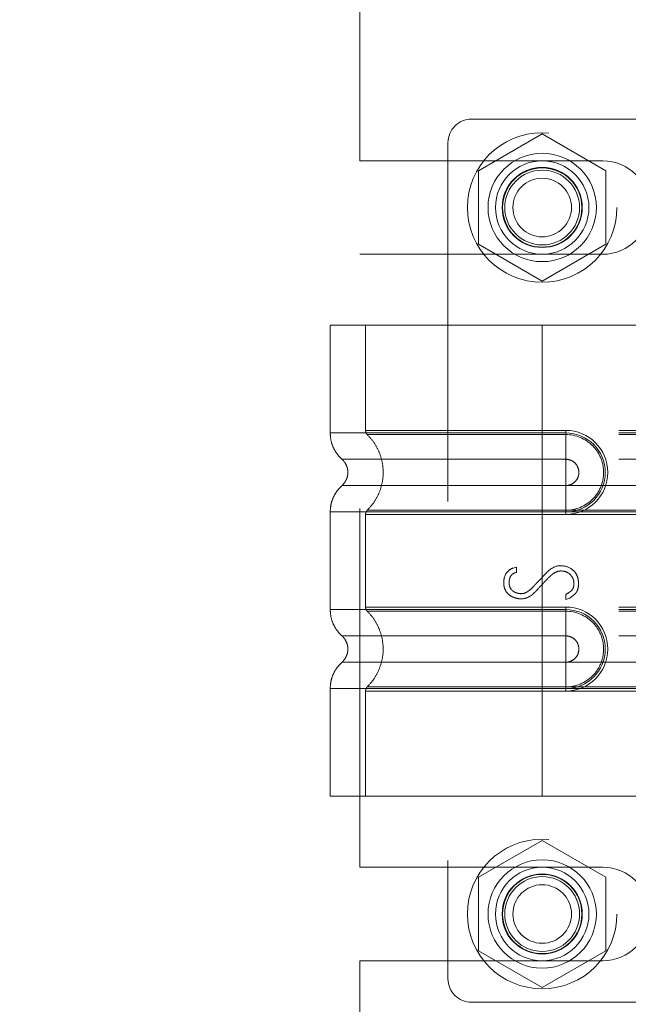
# Model space of a CAD drawing. Header units: inches. Extents: x 0.2 to 10.8, y 0.2 to 8.2.
# Tile 30 of 123: x 1.72 to 1.89, y 3.248 to 3.522. Entities that reach past the tile are written whole.
import ezdxf

# ---------------------------------------------------------------- set-up
doc = ezdxf.new("R2010")
doc.units = ezdxf.units.IN
doc.header["$MEASUREMENT"] = 0
doc.linetypes.add('HIDDEN', pattern=[0.075, 0.05, -0.025])
doc.layers.add('DIMENSIONS', color=140, linetype='Continuous')
doc.styles.add('SLDTEXTSTYLE0', font='TXT', dxfattribs={"width": 0.7})
doc.dimstyles.new('SLDDIMSTYLE0', dxfattribs={"dimtxt": 0.084961, "dimasz": 0.13, "dimexe": 0, "dimexo": 0.0625, "dimgap": 0.02124, "dimtad": 0, "dimtih": 1, "dimtoh": 1, "dimlfac": 12, "dimrnd": 1e-09, "dimzin": 12, "dimdsep": 46, "dimtxsty": 'SLDTEXTSTYLE0', "dimsah": 1, "dimcen": 0.09, "dimadec": 0, "dimazin": 3, "dimtfac": 1, "dimtofl": 0, "dimtmove": 0, "dimatfit": 3, "dimfxl": 0, "dimfrac": 2, "dimtolj": 1, "dimtzin": 12, "dimarcsym": 0})
doc.dimstyles.new('SLDDIMSTYLE1', dxfattribs={"dimtxt": 0.084961, "dimasz": 0.13, "dimexe": 0, "dimexo": 0.0625, "dimgap": 0.02124, "dimtad": 0, "dimtih": 1, "dimtoh": 1, "dimlfac": 12, "dimrnd": 1e-09, "dimzin": 12, "dimdsep": 46, "dimtxsty": 'SLDTEXTSTYLE0', "dimsah": 1, "dimcen": 0.09, "dimadec": 0, "dimazin": 3, "dimtfac": 1, "dimtmove": 0, "dimatfit": 0, "dimfxl": 0, "dimfrac": 2, "dimtolj": 1, "dimtzin": 12, "dimarcsym": 0})

# ---------------------------------------------------------------- blocks, each defined once
blk = doc.blocks.new('_D_5')
at = {"layer": 'DIMENSIONS'}
for p, q in [((2.19828, 3.04359), (2.19828, 3.29359)), ((1.88637, 3.04359), (2.32328, 3.04359)), ((1.99089, 2.89175), (2.32328, 2.89175)), ((2.19828, 2.66039), (2.19828, 2.89175)), ((2.29355, 2.66039), (2.19828, 2.66039)), ((2.44674, 2.66039), (2.41821, 2.66039)), ((2.41821, 2.66039), (2.41821, 2.52536)), ((2.69921, 2.66039), (2.72774, 2.66039)), ((2.72774, 2.66039), (2.72774, 2.52536)), ((2.41821, 2.52536), (2.44674, 2.52536)), ((2.72774, 2.52536), (2.69921, 2.52536))]:
    blk.add_line(p, q, dxfattribs=at)
for points in [[(2.19828, 3.04359), (2.21828, 3.17359), (2.17828, 3.17359)], [(2.19828, 2.89175), (2.17828, 2.76175), (2.21828, 2.76175)]]:
    blk.add_solid(points, dxfattribs=at)
at = {"layer": 'DIMENSIONS', "char_height": 0.083333, "attachment_point": 1, "style": 'SLDTEXTSTYLE0'}
for s, insert in [('1.82', (2.44674, 2.78684)), ('46.3', (2.44674, 2.63278))]:
    blk.add_mtext(s, dxfattribs=dict(at, insert=insert))
blk = doc.blocks.new('_D_7')
at = {"layer": 'DIMENSIONS'}
for p, q in [((1.07301, 3.0955), (1.07301, 3.3455)), ((1.81964, 3.0955), (0.94801, 3.0955)), ((1.25618, 2.89175), (0.94801, 2.89175)), ((1.07301, 2.66039), (1.07301, 2.89175)), ((0.54139, 2.66039), (0.51286, 2.66039)), ((0.51286, 2.66039), (0.51286, 2.52536)), ((0.79386, 2.66039), (0.82239, 2.66039)), ((0.82239, 2.66039), (0.82239, 2.52536)), ((0.94705, 2.66039), (1.07301, 2.66039)), ((0.51286, 2.52536), (0.54139, 2.52536)), ((0.82239, 2.52536), (0.79386, 2.52536))]:
    blk.add_line(p, q, dxfattribs=at)
for points in [[(1.07301, 3.0955), (1.09301, 3.2255), (1.05301, 3.2255)], [(1.07301, 2.89175), (1.05301, 2.76175), (1.09301, 2.76175)]]:
    blk.add_solid(points, dxfattribs=at)
at = {"layer": 'DIMENSIONS', "char_height": 0.083333, "attachment_point": 1, "style": 'SLDTEXTSTYLE0'}
for s, insert in [('2.45', (0.54139, 2.78684)), ('62.1', (0.54139, 2.63278))]:
    blk.add_mtext(s, dxfattribs=dict(at, insert=insert))
blk = doc.blocks.new('_D_8')
at = {"layer": 'DIMENSIONS'}
for p, q in [((1.81964, 3.64734), (0.94801, 3.64734)), ((1.07301, 3.64734), (1.07301, 3.52481)), ((0.91144, 3.37076), (0.88291, 3.37076)), ((0.88291, 3.37076), (0.88291, 3.23573)), ((1.23459, 3.37076), (1.26312, 3.37076)), ((1.26312, 3.37076), (1.26312, 3.23573)), ((0.88291, 3.23573), (0.91144, 3.23573)), ((1.26312, 3.23573), (1.23459, 3.23573)), ((1.07301, 3.0955), (1.07301, 3.21671)), ((1.81964, 3.0955), (0.94801, 3.0955))]:
    blk.add_line(p, q, dxfattribs=at)
for points in [[(1.07301, 3.64734), (1.05301, 3.51734), (1.09301, 3.51734)], [(1.07301, 3.0955), (1.09301, 3.2255), (1.05301, 3.2255)]]:
    blk.add_solid(points, dxfattribs=at)
at = {"layer": 'DIMENSIONS', "char_height": 0.083333, "attachment_point": 1, "style": 'SLDTEXTSTYLE0'}
for s, insert in [('6.62', (0.94678, 3.49721)), ('168.2', (0.91144, 3.34315))]:
    blk.add_mtext(s, dxfattribs=dict(at, insert=insert))
blk = doc.blocks.new('_D_9')
at = {"layer": 'DIMENSIONS'}
for p, q in [((0.54273, 4.08757), (0.5142, 4.08757)), ((0.5142, 4.08757), (0.5142, 3.95254)), ((0.7952, 4.08757), (0.82373, 4.08757)), ((0.82373, 4.08757), (0.82373, 3.95254)), ((0.94839, 4.08757), (1.07301, 4.08757)), ((1.07301, 4.08757), (1.07301, 3.83975)), ((0.5142, 3.95254), (0.54273, 3.95254)), ((0.82373, 3.95254), (0.7952, 3.95254)), ((1.81964, 3.83975), (0.94801, 3.83975)), ((1.81964, 3.64734), (0.94801, 3.64734)), ((1.07301, 3.64734), (1.07301, 3.39734))]:
    blk.add_line(p, q, dxfattribs=at)
for points in [[(1.07301, 3.83975), (1.09301, 3.96975), (1.05301, 3.96975)], [(1.07301, 3.64734), (1.05301, 3.51734), (1.09301, 3.51734)]]:
    blk.add_solid(points, dxfattribs=at)
at = {"layer": 'DIMENSIONS', "char_height": 0.083333, "attachment_point": 1, "style": 'SLDTEXTSTYLE0'}
for s, insert in [('2.31', (0.54273, 4.21401)), ('58.6', (0.54273, 4.05996))]:
    blk.add_mtext(s, dxfattribs=dict(at, insert=insert))

msp = doc.modelspace()

# ---------------------------------------------------------------- linework, layer by layer
at = {"color": 7, "linetype": 'HIDDEN', "lineweight": 18}
for p, q in [((1.8150148, 3.4828584), (1.8150148, 3.565098)), ((1.9150607, 3.4944609), (1.8461631, 3.4944609)), ((1.8658481, 3.4903335), (1.8480981, 3.4800855)), ((1.8835981, 3.4800855), (1.8658481, 3.4903335)), ((1.8396014, 3.4878992), (1.8396014, 3.2549596)), ((1.8150148, 3.4828584), (1.8827231, 3.4828584)), ((1.8480981, 3.4800855), (1.8480981, 3.4595896)), ((1.8835981, 3.4595896), (1.8835981, 3.4800855)), ((1.8480981, 3.4595896), (1.8658481, 3.4493416)), ((1.8658481, 3.4493416), (1.8835981, 3.4595896)), ((1.8150148, 3.286025), (1.8150148, 3.4568167)), ((1.8150148, 3.4568167), (1.8827231, 3.4568167)), ((1.8658481, 3.4370462), (1.806793, 3.4370462)), ((1.806793, 3.4370462), (1.806793, 3.4070395)), ((1.8166355, 3.4370462), (1.8166355, 3.4077502)), ((1.8658481, 3.4370462), (1.8658481, 3.4070395)), ((1.8965015, 3.4370462), (1.8658481, 3.4370462)), ((1.8658481, 3.4370462), (1.8658481, 3.4070395)), ((1.8658481, 3.4370462), (1.8658481, 3.4077502)), ((1.8658481, 3.4370462), (1.8658481, 3.4077502)), ((1.8658481, 3.4077502), (1.8724098, 3.4077502)), ((1.9872392, 3.4077502), (1.8658481, 3.4077502)), ((1.8724098, 3.4077502), (1.8724098, 3.4065797)), ((1.8658481, 3.4070395), (1.8724098, 3.4070395)), ((1.9872392, 3.4070395), (1.8658481, 3.4070395)), ((1.8658481, 3.4065797), (1.8724098, 3.4065797)), ((1.9872392, 3.4065797), (1.8658481, 3.4065797)), ((1.8724098, 3.4070395), (1.8724098, 3.3996979)), ((1.8658481, 3.3996979), (1.8724098, 3.3996979)), ((1.9872392, 3.3996979), (1.8658481, 3.3996979)), ((1.8724098, 3.3923735), (1.8658481, 3.3923735)), ((1.8658481, 3.3923735), (1.9872392, 3.3923735)), ((1.8724098, 3.3850319), (1.8724098, 3.3923735)), ((1.8724098, 3.3854917), (1.8658481, 3.3854917)), ((1.8658481, 3.3854917), (1.9872392, 3.3854917)), ((1.8724098, 3.3843212), (1.8724098, 3.3854917)), ((1.806793, 3.3850319), (1.806793, 3.3578269)), ((1.8166355, 3.3843212), (1.8166355, 3.3585376)), ((1.8658481, 3.3850319), (1.8658481, 3.3578269)), ((1.8658481, 3.3850319), (1.8658481, 3.3578269)), ((1.8724098, 3.3850319), (1.8658481, 3.3850319)), ((1.8658481, 3.3850319), (1.9872392, 3.3850319)), ((1.8658481, 3.3843212), (1.8658481, 3.3585376)), ((1.8658481, 3.3843212), (1.8658481, 3.3585376)), ((1.8724098, 3.3843212), (1.8658481, 3.3843212)), ((1.8658481, 3.3843212), (1.9872392, 3.3843212)), ((1.8577292, 3.3693975), (1.8586579, 3.3696377)), ((1.8586579, 3.3696377), (1.8586579, 3.3681485)), ((1.8723974, 3.3606542), (1.8723974, 3.3620634)), ((1.8735503, 3.3610386), (1.8723974, 3.3606542)), ((1.8658481, 3.3585376), (1.8724098, 3.3585376)), ((1.9872392, 3.3585376), (1.8658481, 3.3585376)), ((1.8658481, 3.3578269), (1.8724098, 3.3578269)), ((1.9872392, 3.3578269), (1.8658481, 3.3578269)), ((1.8724098, 3.3585376), (1.8724098, 3.3573671)), ((1.8724098, 3.3578269), (1.8724098, 3.3504853)), ((1.8658481, 3.3573671), (1.8724098, 3.3573671)), ((1.9872392, 3.3573671), (1.8658481, 3.3573671)), ((1.8658481, 3.3504853), (1.8724098, 3.3504853)), ((1.9872392, 3.3504853), (1.8658481, 3.3504853)), ((1.8724098, 3.3431609), (1.8658481, 3.3431609)), ((1.8658481, 3.3431609), (1.9872392, 3.3431609)), ((1.8724098, 3.3358193), (1.8724098, 3.3431609)), ((1.806793, 3.3358193), (1.806793, 3.3058126)), ((1.8724098, 3.3362791), (1.8658481, 3.3362791)), ((1.8658481, 3.3362791), (1.9872392, 3.3362791)), ((1.8658481, 3.3358193), (1.8658481, 3.3058126)), ((1.8724098, 3.3358193), (1.8658481, 3.3358193)), ((1.8658481, 3.3358193), (1.8658481, 3.3058126)), ((1.8658481, 3.3358193), (1.9872392, 3.3358193)), ((1.8724098, 3.3351086), (1.8724098, 3.3362791)), ((1.8166355, 3.3351086), (1.8166355, 3.3058126)), ((1.8658481, 3.3351086), (1.8658481, 3.3058126)), ((1.8658481, 3.3351086), (1.8658481, 3.3058126)), ((1.8724098, 3.3351086), (1.8658481, 3.3351086)), ((1.8658481, 3.3351086), (1.9872392, 3.3351086)), ((1.8658481, 3.3058126), (1.806793, 3.3058126)), ((1.8965015, 3.3058126), (1.8658481, 3.3058126)), ((1.8658481, 3.2935001), (1.8480981, 3.2832522)), ((1.8835981, 3.2832522), (1.8658481, 3.2935001)), ((1.8150148, 3.286025), (1.8827231, 3.286025)), ((1.8480981, 3.2832522), (1.8480981, 3.2627562)), ((1.8835981, 3.2627562), (1.8835981, 3.2832522)), ((1.8480981, 3.2627562), (1.8658481, 3.2525083)), ((1.8658481, 3.2525083), (1.8835981, 3.2627562)), ((1.8150148, 3.1777438), (1.8150148, 3.2599834)), ((1.8150148, 3.2599834), (1.8827231, 3.2599834)), ((1.8461631, 3.2483979), (1.9150607, 3.2483979))]:
    msp.add_line(p, q, dxfattribs=at)
for centre, radius in [((1.8658481, 3.4698375), 0.0208333), ((1.8658481, 3.4698546), 0.0150919), ((1.8658481, 3.4698375), 0.0130208), ((1.8658481, 3.4698546), 0.0111549), ((1.8658481, 3.4698375), 0.0110417), ((1.8658481, 3.4698375), 0.0104167), ((1.8658481, 3.4698375), 0.0081625), ((1.8658481, 3.2730042), 0.0208333), ((1.8658481, 3.2730042), 0.0150919), ((1.8658481, 3.2730042), 0.0130208), ((1.8658481, 3.2730042), 0.0111549), ((1.8658481, 3.2730042), 0.0110417), ((1.8658481, 3.2730042), 0.0104167), ((1.8658481, 3.2730042), 0.0081625)]:
    msp.add_circle(centre, radius, dxfattribs=at)
for centre, radius, start, end in [((1.8461631, 3.4878992), 0.0065617, 90, 180), ((1.8827231, 3.4698375), 0.0130208, 270, 90), ((1.8724098, 3.3960357), 0.0117145, 270, 90), ((1.8724098, 3.3960357), 0.0110038, 270, 90), ((1.8724098, 3.3468231), 0.0117145, 270, 90), ((1.8724098, 3.3468231), 0.0110038, 270, 90), ((1.8827231, 3.2730042), 0.0130208, 270, 90), ((1.8461631, 3.2549596), 0.0065617, 180, 270)]:
    msp.add_arc(centre, radius, start, end, dxfattribs=at)
for points, knots in [([(1.8658481, 3.4077502), (1.85833, 3.4077502), (1.8454593, 3.4077502), (1.8295368, 3.4077502), (1.8191975, 3.4077502), (1.8153544, 3.4077502), (1.8191975, 3.4077502), (1.8295368, 3.4077502), (1.8454593, 3.4077502), (1.85833, 3.4077502), (1.8658481, 3.4077502)], [4.71239975, 4.71239975, 4.71239975, 4.71239975, 5.17054869, 5.49779793, 5.89049701, 6.2831961, 6.67589519, 7.06859428, 7.39584352, 7.85399245, 7.85399245, 7.85399245, 7.85399245]), ([(1.8166356, 3.4077578), (1.8166409, 3.4076488), (1.8166517, 3.4074287), (1.8167556, 3.4071123), (1.8169086, 3.4068164), (1.8170581, 3.4066545), (1.8171321, 3.4065743)], [0, 0, 0, 0, 0.247524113, 0.500000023, 0.752475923, 1, 1, 1, 1]), ([(1.8067929, 3.4070395), (1.8068349, 3.4063522), (1.8069199, 3.4049624), (1.8076019, 3.4029674), (1.8086448, 3.4011357), (1.8096292, 3.4001521), (1.810116, 3.3996659)], [0, 0, 0, 0, 0.24733805, 0.50013361, 0.7528697, 1, 1, 1, 1]), ([(1.8658481, 3.4070395), (1.861983, 3.4070395), (1.8581179, 3.4070395), (1.8505362, 3.4070395), (1.8468197, 3.4070395), (1.8396778, 3.4070395), (1.8362526, 3.4070395), (1.8298251, 3.4070395), (1.8268229, 3.4070395), (1.8213568, 3.4070395), (1.818893, 3.4070395), (1.8145982, 3.4070395), (1.8127675, 3.4070395), (1.8098092, 3.4070395), (1.8086818, 3.4070395), (1.8071737, 3.4070395), (1.806793, 3.4070395), (1.806793, 3.4070395), (1.8071737, 3.4070395), (1.8086818, 3.4070395), (1.8098092, 3.4070395), (1.8127675, 3.4070395), (1.8145982, 3.4070395), (1.818893, 3.4070395), (1.8213568, 3.4070395), (1.8268229, 3.4070395), (1.8298251, 3.4070395), (1.8362526, 3.4070395), (1.8396778, 3.4070395), (1.8468197, 3.4070395), (1.8505362, 3.4070395), (1.8581179, 3.4070395), (1.861983, 3.4070395), (1.8658481, 3.4070395)], [0, 0, 0, 0, 0.0625, 0.0625, 0.125, 0.125, 0.1875, 0.1875, 0.25, 0.25, 0.3125, 0.3125, 0.375, 0.375, 0.4375, 0.4375, 0.5, 0.5, 0.5625, 0.5625, 0.625, 0.625, 0.6875, 0.6875, 0.75, 0.75, 0.8125, 0.8125, 0.875, 0.875, 0.9375, 0.9375, 1, 1, 1, 1]), ([(1.8170257, 3.4066779), (1.8177009, 3.4059502), (1.8190508, 3.404495), (1.8204528, 3.4018459), (1.8213474, 3.3990046), (1.821655, 3.3960357), (1.8213474, 3.3930668), (1.8204528, 3.3902255), (1.8190508, 3.3875764), (1.8177009, 3.3861212), (1.8170257, 3.3853935)], [0, 0, 0, 0, 0.125085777, 0.250126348, 0.375155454, 0.5, 0.624844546, 0.749873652, 0.874914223, 1, 1, 1, 1]), ([(1.8658481, 3.4065797), (1.8594693, 3.4065797), (1.8530964, 3.4065797), (1.8413113, 3.4065798), (1.8359056, 3.4065798), (1.8268905, 3.4065798), (1.8232761, 3.4065799), (1.8183969, 3.4065799), (1.817127, 3.4065799), (1.8171284, 3.40658), (1.8183953, 3.40658), (1.8232771, 3.4065801), (1.826889, 3.4065801), (1.8359057, 3.4065802), (1.8413108, 3.4065802), (1.8530962, 3.4065802), (1.8594684, 3.4065803), (1.8658481, 3.4065803)], [0, 0, 0, 0, 0.125, 0.125, 0.25, 0.25, 0.375, 0.375, 0.5, 0.5, 0.625, 0.625, 0.75, 0.75, 0.875, 0.875, 1, 1, 1, 1]), ([(1.8658481, 3.4070395), (1.8658481, 3.4056584), (1.8658481, 3.4042781), (1.8658481, 3.4017571), (1.8658481, 3.4006178), (1.8658481, 3.3996979)], [0, 0, 0, 0, 0.5, 0.5, 1, 1, 1, 1]), ([(1.8658481, 3.4070395), (1.8658481, 3.4057), (1.8658481, 3.4028914), (1.8658481, 3.4005863), (1.8658481, 3.3996971)], [0.052118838, 0.052118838, 0.052118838, 0.052118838, 0.500001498, 0.948006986, 0.948006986, 0.948006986, 0.948006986]), ([(1.8658481, 3.3854917), (1.8658481, 3.3882232), (1.8658481, 3.3960357), (1.8658481, 3.4038482), (1.8658481, 3.4065797)], [0.027131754, 0.027131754, 0.027131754, 0.027131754, 0.5, 0.972868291, 0.972868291, 0.972868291, 0.972868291]), ([(1.8724098, 3.4065797), (1.8751813, 3.4066074), (1.8792789, 3.4048579), (1.8824046, 3.4001753), (1.8832284, 3.3960357), (1.8824046, 3.3918961), (1.8792789, 3.3872135), (1.8751813, 3.385464), (1.8724098, 3.3854917)], [6.28318531, 6.28318531, 6.28318531, 6.28318531, 7.06858347, 7.46128255, 7.85398163, 8.24668072, 8.6393798, 9.42477796, 9.42477796, 9.42477796, 9.42477796]), ([(1.8100437, 3.39973), (1.8102905, 3.3994841), (1.8107845, 3.3989918), (1.8113029, 3.3980737), (1.8116368, 3.3970801), (1.8117531, 3.3960357), (1.8116368, 3.3949913), (1.8113029, 3.3939977), (1.8107845, 3.3930796), (1.8102905, 3.3925873), (1.8100437, 3.3923414)], [0, 0, 0, 0, 0.12483242, 0.24993914, 0.37510573, 0.5, 0.62489427, 0.75006086, 0.87516758, 1, 1, 1, 1]), ([(1.8658481, 3.3996971), (1.8575778, 3.3996971), (1.8431653, 3.3996971), (1.8250426, 3.3996971), (1.8130549, 3.3996971), (1.8085935, 3.3996971), (1.8130549, 3.3996971), (1.8250426, 3.3996971), (1.8431653, 3.3996971), (1.8575778, 3.3996971), (1.8658481, 3.3996971)], [4.71241411, 4.71241411, 4.71241411, 4.71241411, 5.15721613, 5.48839216, 5.88580339, 6.28321463, 6.68062587, 7.0780371, 7.40921314, 7.85401516, 7.85401516, 7.85401516, 7.85401516]), ([(1.8724098, 3.3996979), (1.8728892, 3.3996979), (1.8733684, 3.3996026), (1.8742542, 3.3992357), (1.8746604, 3.3989643), (1.8753384, 3.3982863), (1.8756098, 3.3978801), (1.8759767, 3.3969943), (1.876072, 3.3965151), (1.876072, 3.3955563), (1.8759767, 3.3950771), (1.8756098, 3.3941913), (1.8753384, 3.3937851), (1.8746604, 3.3931071), (1.8742542, 3.3928357), (1.8733684, 3.3924688), (1.8728892, 3.3923735), (1.8724098, 3.3923735)], [0, 0, 0, 0, 0.125, 0.125, 0.25, 0.25, 0.375, 0.375, 0.5, 0.5, 0.625, 0.625, 0.75, 0.75, 0.875, 0.875, 1, 1, 1, 1]), ([(1.810116, 3.3924055), (1.8096292, 3.3919193), (1.8086448, 3.3909357), (1.8076019, 3.389104), (1.8069199, 3.387109), (1.8068349, 3.3857192), (1.8067929, 3.3850319)], [0, 0, 0, 0, 0.247130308, 0.499866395, 0.752661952, 1, 1, 1, 1]), ([(1.8658481, 3.3923743), (1.8575778, 3.3923743), (1.8431653, 3.3923743), (1.8250426, 3.3923743), (1.8130549, 3.3923743), (1.8085935, 3.3923743), (1.8130549, 3.3923743), (1.8250426, 3.3923743), (1.8431653, 3.3923743), (1.8575778, 3.3923743), (1.8658481, 3.3923743)], [4.71236405, 4.71236405, 4.71236405, 4.71236405, 5.15716608, 5.48834211, 5.88575335, 6.2831646, 6.68057584, 7.07798708, 7.40916311, 7.85396503, 7.85396503, 7.85396503, 7.85396503]), ([(1.8658481, 3.3850319), (1.8658481, 3.3863714), (1.8658481, 3.38918), (1.8658482, 3.3914851), (1.8658482, 3.3923743)], [0.052118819, 0.052118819, 0.052118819, 0.052118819, 0.500001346, 0.948007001, 0.948007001, 0.948007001, 0.948007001]), ([(1.8658481, 3.3850319), (1.8658481, 3.386413), (1.8658481, 3.3877933), (1.8658481, 3.3903143), (1.8658481, 3.3914536), (1.8658481, 3.3923735)], [0, 0, 0, 0, 0.5, 0.5, 1, 1, 1, 1]), ([(1.8171321, 3.3854971), (1.8170581, 3.3854169), (1.8169086, 3.385255), (1.8167556, 3.3849591), (1.8166517, 3.3846427), (1.8166409, 3.3844226), (1.8166356, 3.3843136)], [0, 0, 0, 0, 0.247524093, 0.499999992, 0.752475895, 1, 1, 1, 1]), ([(1.8658481, 3.3854911), (1.8594684, 3.3854911), (1.8530962, 3.3854912), (1.8413108, 3.3854912), (1.8359057, 3.3854912), (1.826889, 3.3854913), (1.8232771, 3.3854913), (1.8183953, 3.3854914), (1.8171284, 3.3854914), (1.817127, 3.3854915), (1.8183969, 3.3854915), (1.8232761, 3.3854915), (1.8268905, 3.3854916), (1.8359056, 3.3854916), (1.8413113, 3.3854916), (1.8530964, 3.3854917), (1.8594693, 3.3854917), (1.8658481, 3.3854917)], [0, 0, 0, 0, 0.125, 0.125, 0.25, 0.25, 0.375, 0.375, 0.5, 0.5, 0.625, 0.625, 0.75, 0.75, 0.875, 0.875, 1, 1, 1, 1]), ([(1.8658481, 3.3850319), (1.861983, 3.3850319), (1.8581179, 3.3850319), (1.8505362, 3.3850319), (1.8468197, 3.3850319), (1.8396778, 3.3850319), (1.8362526, 3.3850319), (1.8298251, 3.3850319), (1.8268229, 3.3850319), (1.8213568, 3.3850319), (1.818893, 3.3850319), (1.8145982, 3.3850319), (1.8127675, 3.3850319), (1.8098092, 3.3850319), (1.8086818, 3.3850319), (1.8071737, 3.3850319), (1.806793, 3.3850319), (1.806793, 3.3850319), (1.8071737, 3.3850319), (1.8086818, 3.3850319), (1.8098092, 3.3850319), (1.8127675, 3.3850319), (1.8145982, 3.3850319), (1.818893, 3.3850319), (1.8213568, 3.3850319), (1.8268229, 3.3850319), (1.8298251, 3.3850319), (1.8362526, 3.3850319), (1.8396778, 3.3850319), (1.8468197, 3.3850319), (1.8505362, 3.3850319), (1.8581179, 3.3850319), (1.861983, 3.3850319), (1.8658481, 3.3850319)], [0, 0, 0, 0, 0.0625, 0.0625, 0.125, 0.125, 0.1875, 0.1875, 0.25, 0.25, 0.3125, 0.3125, 0.375, 0.375, 0.4375, 0.4375, 0.5, 0.5, 0.5625, 0.5625, 0.625, 0.625, 0.6875, 0.6875, 0.75, 0.75, 0.8125, 0.8125, 0.875, 0.875, 0.9375, 0.9375, 1, 1, 1, 1]), ([(1.8658481, 3.3843212), (1.85833, 3.3843212), (1.8454593, 3.3843212), (1.8295368, 3.3843212), (1.8191975, 3.3843212), (1.8153544, 3.3843212), (1.8191975, 3.3843212), (1.8295368, 3.3843212), (1.8454593, 3.3843212), (1.85833, 3.3843212), (1.8658481, 3.3843212)], [4.71239001, 4.71239001, 4.71239001, 4.71239001, 5.17053895, 5.49778819, 5.89048727, 6.28318636, 6.67588545, 7.06858454, 7.39583378, 7.85398272, 7.85398272, 7.85398272, 7.85398272]), ([(1.8723974, 3.3620634), (1.8728967, 3.3623284), (1.8734969, 3.362694), (1.8738543, 3.3629462), (1.8743405, 3.3634623), (1.8746865, 3.3642621), (1.8747112, 3.365557), (1.8744114, 3.3666469), (1.873452, 3.3679362), (1.8721878, 3.3685477), (1.8704405, 3.3686823), (1.8691573, 3.3680206), (1.8683871, 3.3674363), (1.8679091, 3.3670037), (1.8674847, 3.3665656), (1.8672646, 3.3663319), (1.8667851, 3.3658265), (1.866153, 3.3651537), (1.8653695, 3.3643178), (1.8647383, 3.3636423), (1.8642627, 3.3631369), (1.8640414, 3.3628984), (1.8636102, 3.3624517), (1.8631473, 3.3620337), (1.8619908, 3.3611429), (1.8602635, 3.3606626), (1.8585447, 3.3609679), (1.8573959, 3.3614268), (1.8567138, 3.3618321), (1.8558123, 3.3627161), (1.8553246, 3.3636997), (1.8550948, 3.364903), (1.8551856, 3.36667), (1.855849, 3.3682894), (1.8570008, 3.3691143), (1.8577292, 3.3693975)], [0, 0, 0, 0, 0.03125, 0.046875, 0.0625, 0.09375, 0.125, 0.15625, 0.1875, 0.25, 0.3125, 0.34375, 0.359375, 0.375, 0.3828125, 0.390625, 0.40625, 0.4375, 0.46875, 0.5, 0.515625, 0.5234375, 0.53125, 0.546875, 0.5625, 0.625, 0.6875, 0.71875, 0.75, 0.78125, 0.8125, 0.84375, 0.875, 0.9375, 1, 1, 1, 1]), ([(1.8586579, 3.3681485), (1.8577226, 3.3679926), (1.8569588, 3.3673424), (1.8566553, 3.3659447), (1.8566086, 3.364777), (1.856868, 3.3638191), (1.8576118, 3.3630266), (1.8581671, 3.3626651), (1.8589558, 3.3623565), (1.8600915, 3.3621825), (1.8611911, 3.3624058), (1.8622126, 3.3631084), (1.8628534, 3.3636674), (1.863503, 3.364348), (1.8637444, 3.3646114), (1.8643603, 3.3652644), (1.8651402, 3.3660891), (1.8661464, 3.3671287), (1.8668999, 3.3679577), (1.8677458, 3.3687659), (1.8689487, 3.3696816), (1.8699657, 3.370038), (1.87078, 3.370038)], [0, 0, 0, 0, 0.125, 0.15625, 0.1875, 0.25, 0.28125, 0.3125, 0.375, 0.4375, 0.5, 0.53125, 0.5625, 0.578125, 0.59375, 0.625, 0.6875, 0.75, 0.8125, 0.84375, 0.875, 1, 1, 1, 1]), ([(1.87078, 3.370038), (1.8720348, 3.370038), (1.8736133, 3.3696216), (1.8751709, 3.3681422), (1.8758353, 3.3667456), (1.8760519, 3.3649209), (1.8758116, 3.3634731), (1.875443, 3.3627243), (1.8751265, 3.362295), (1.8749676, 3.3621379), (1.8744795, 3.3617123), (1.8738994, 3.3612861), (1.8735503, 3.3610386)], [0, 0, 0, 0, 0.25, 0.375, 0.5, 0.625, 0.75, 0.8125, 0.84375, 0.875, 0.9375, 1, 1, 1, 1]), ([(1.8067929, 3.3578269), (1.8068349, 3.3571396), (1.8069199, 3.3557498), (1.8076019, 3.3537548), (1.8086448, 3.3519231), (1.8096292, 3.3509395), (1.810116, 3.3504533)], [0, 0, 0, 0, 0.24733805, 0.50013361, 0.7528697, 1, 1, 1, 1]), ([(1.8658481, 3.3578269), (1.861983, 3.3578269), (1.8581179, 3.3578269), (1.8505362, 3.3578269), (1.8468197, 3.3578269), (1.8396778, 3.3578269), (1.8362526, 3.3578269), (1.8298251, 3.3578269), (1.8268229, 3.3578269), (1.8213568, 3.3578269), (1.818893, 3.3578269), (1.8145982, 3.3578269), (1.8127675, 3.3578269), (1.8098092, 3.3578269), (1.8086818, 3.3578269), (1.8071737, 3.3578269), (1.806793, 3.3578269), (1.806793, 3.3578269), (1.8071737, 3.3578269), (1.8086818, 3.3578269), (1.8098092, 3.3578269), (1.8127675, 3.3578269), (1.8145982, 3.3578269), (1.818893, 3.3578269), (1.8213568, 3.3578269), (1.8268229, 3.3578269), (1.8298251, 3.3578269), (1.8362526, 3.3578269), (1.8396778, 3.3578269), (1.8468197, 3.3578269), (1.8505362, 3.3578269), (1.8581179, 3.3578269), (1.861983, 3.3578269), (1.8658481, 3.3578269)], [0, 0, 0, 0, 0.0625, 0.0625, 0.125, 0.125, 0.1875, 0.1875, 0.25, 0.25, 0.3125, 0.3125, 0.375, 0.375, 0.4375, 0.4375, 0.5, 0.5, 0.5625, 0.5625, 0.625, 0.625, 0.6875, 0.6875, 0.75, 0.75, 0.8125, 0.8125, 0.875, 0.875, 0.9375, 0.9375, 1, 1, 1, 1]), ([(1.8658481, 3.3585376), (1.858595, 3.3585376), (1.8459536, 3.3585376), (1.8300186, 3.3585376), (1.819414, 3.3585376), (1.8153411, 3.3585376), (1.8190475, 3.3585376), (1.8293595, 3.3585376), (1.8453372, 3.3585376), (1.8582848, 3.3585376), (1.8658481, 3.3585376)], [4.71239469, 4.71239469, 4.71239469, 4.71239469, 5.154448, 5.48366074, 5.87871603, 6.27377131, 6.6688266, 7.06388188, 7.39309462, 7.85399245, 7.85399245, 7.85399245, 7.85399245]), ([(1.8166356, 3.3585452), (1.8166409, 3.3584362), (1.8166517, 3.3582161), (1.8167556, 3.3578997), (1.8169087, 3.3576038), (1.8170581, 3.3574419), (1.8171321, 3.3573617)], [0, 0, 0, 0, 0.24752414, 0.50000006, 0.75247595, 1, 1, 1, 1]), ([(1.8658481, 3.3578269), (1.8658481, 3.3564458), (1.8658481, 3.3550655), (1.8658481, 3.3525445), (1.8658481, 3.3514052), (1.8658481, 3.3504853)], [0, 0, 0, 0, 0.5, 0.5, 1, 1, 1, 1]), ([(1.8658481, 3.3578269), (1.8658481, 3.3564874), (1.8658481, 3.3536788), (1.8658481, 3.3513737), (1.8658481, 3.3504845)], [0.052118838, 0.052118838, 0.052118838, 0.052118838, 0.500001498, 0.948006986, 0.948006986, 0.948006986, 0.948006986]), ([(1.8170257, 3.3574653), (1.8176966, 3.3567349), (1.8190389, 3.3552734), (1.8204424, 3.352627), (1.821344, 3.3497891), (1.8216566, 3.3468231), (1.821344, 3.3438571), (1.8204424, 3.3410192), (1.8190389, 3.3383728), (1.8176966, 3.3369113), (1.8170257, 3.3361809)], [0, 0, 0, 0, 0.12505483, 0.25020853, 0.37526383, 0.5, 0.62473617, 0.74979147, 0.87494517, 1, 1, 1, 1]), ([(1.8658481, 3.357367), (1.8638181, 3.357367), (1.8616599, 3.357367), (1.8571015, 3.357367), (1.8547007, 3.357367), (1.8497116, 3.357367), (1.8471227, 3.357367), (1.8418739, 3.357367), (1.8392138, 3.357367), (1.8340168, 3.357367), (1.8314807, 3.357367), (1.8267997, 3.357367), (1.8246569, 3.357367), (1.8210604, 3.357367), (1.8196099, 3.357367), (1.8176418, 3.357367), (1.8171267, 3.357367), (1.8171267, 3.357367), (1.8176418, 3.357367), (1.8196099, 3.357367), (1.8210604, 3.357367), (1.8246569, 3.357367), (1.8267997, 3.357367), (1.8314807, 3.357367), (1.8340168, 3.357367), (1.8392138, 3.357367), (1.8418739, 3.357367), (1.8471227, 3.357367), (1.8497116, 3.357367), (1.8547007, 3.357367), (1.8571015, 3.357367), (1.8616599, 3.357367), (1.8638181, 3.357367), (1.8658481, 3.357367)], [0, 0, 0, 0, 0.0625, 0.0625, 0.125, 0.125, 0.1875, 0.1875, 0.25, 0.25, 0.3125, 0.3125, 0.375, 0.375, 0.4375, 0.4375, 0.5, 0.5, 0.5625, 0.5625, 0.625, 0.625, 0.6875, 0.6875, 0.75, 0.75, 0.8125, 0.8125, 0.875, 0.875, 0.9375, 0.9375, 1, 1, 1, 1]), ([(1.8724098, 3.3573671), (1.8751813, 3.3573948), (1.8792789, 3.3556453), (1.8824046, 3.3509627), (1.8832284, 3.3468231), (1.8824046, 3.3426835), (1.8792789, 3.3380009), (1.8751813, 3.3362514), (1.8724098, 3.3362791)], [6.28318531, 6.28318531, 6.28318531, 6.28318531, 7.06858347, 7.46128255, 7.85398163, 8.24668072, 8.6393798, 9.42477796, 9.42477796, 9.42477796, 9.42477796]), ([(1.8100437, 3.3505174), (1.8102905, 3.3502715), (1.8107845, 3.3497792), (1.8113029, 3.3488611), (1.8116368, 3.3478675), (1.8117531, 3.3468231), (1.8116368, 3.3457787), (1.8113029, 3.3447851), (1.8107845, 3.343867), (1.8102905, 3.3433747), (1.8100437, 3.3431288)], [0, 0, 0, 0, 0.12483242, 0.24993914, 0.37510573, 0.5, 0.62489427, 0.75006086, 0.87516758, 1, 1, 1, 1]), ([(1.8658481, 3.3504845), (1.8575778, 3.3504845), (1.8431653, 3.3504845), (1.8250426, 3.3504845), (1.8130549, 3.3504845), (1.8085935, 3.3504845), (1.8130549, 3.3504845), (1.8250426, 3.3504845), (1.8431653, 3.3504845), (1.8575778, 3.3504845), (1.8658481, 3.3504845)], [4.71241411, 4.71241411, 4.71241411, 4.71241411, 5.15721613, 5.48839216, 5.88580339, 6.28321463, 6.68062587, 7.0780371, 7.40921314, 7.85401516, 7.85401516, 7.85401516, 7.85401516]), ([(1.8724098, 3.3504853), (1.8728892, 3.3504853), (1.8733684, 3.35039), (1.8742542, 3.3500231), (1.8746604, 3.3497517), (1.8753384, 3.3490737), (1.8756098, 3.3486675), (1.8759767, 3.3477817), (1.876072, 3.3473025), (1.876072, 3.3463437), (1.8759767, 3.3458645), (1.8756098, 3.3449787), (1.8753384, 3.3445725), (1.8746604, 3.3438945), (1.8742542, 3.3436231), (1.8733684, 3.3432562), (1.8728892, 3.3431609), (1.8724098, 3.3431609)], [0, 0, 0, 0, 0.125, 0.125, 0.25, 0.25, 0.375, 0.375, 0.5, 0.5, 0.625, 0.625, 0.75, 0.75, 0.875, 0.875, 1, 1, 1, 1]), ([(1.810116, 3.3431929), (1.8096292, 3.3427067), (1.8086448, 3.3417231), (1.8076019, 3.3398914), (1.8069199, 3.3378964), (1.8068349, 3.3365066), (1.8067929, 3.3358193)], [0, 0, 0, 0, 0.24713031, 0.49986639, 0.75266195, 1, 1, 1, 1]), ([(1.8658481, 3.3431617), (1.8575778, 3.3431617), (1.8431653, 3.3431617), (1.8250426, 3.3431617), (1.8130549, 3.3431617), (1.8085935, 3.3431617), (1.8130549, 3.3431617), (1.8250426, 3.3431617), (1.8431653, 3.3431617), (1.8575778, 3.3431617), (1.8658481, 3.3431617)], [4.71236405, 4.71236405, 4.71236405, 4.71236405, 5.15716608, 5.48834211, 5.88575335, 6.2831646, 6.68057584, 7.07798708, 7.40916311, 7.85396514, 7.85396514, 7.85396514, 7.85396514]), ([(1.8658481, 3.3358193), (1.8658481, 3.3371588), (1.8658481, 3.3399674), (1.8658482, 3.3422725), (1.8658482, 3.3431617)], [0.052118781, 0.052118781, 0.052118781, 0.052118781, 0.500001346, 0.948006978, 0.948006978, 0.948006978, 0.948006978]), ([(1.8658481, 3.3358193), (1.8658481, 3.3372004), (1.8658481, 3.3385807), (1.8658481, 3.3411017), (1.8658481, 3.342241), (1.8658481, 3.3431609)], [0, 0, 0, 0, 0.5, 0.5, 1, 1, 1, 1]), ([(1.8658481, 3.3358193), (1.861983, 3.3358193), (1.8581179, 3.3358193), (1.8505362, 3.3358193), (1.8468197, 3.3358193), (1.8396778, 3.3358193), (1.8362526, 3.3358193), (1.8298251, 3.3358193), (1.8268229, 3.3358193), (1.8213568, 3.3358193), (1.818893, 3.3358193), (1.8145982, 3.3358193), (1.8127675, 3.3358193), (1.8098092, 3.3358193), (1.8086818, 3.3358193), (1.8071737, 3.3358193), (1.806793, 3.3358193), (1.806793, 3.3358193), (1.8071737, 3.3358193), (1.8086818, 3.3358193), (1.8098092, 3.3358193), (1.8127675, 3.3358193), (1.8145982, 3.3358193), (1.818893, 3.3358193), (1.8213568, 3.3358193), (1.8268229, 3.3358193), (1.8298251, 3.3358193), (1.8362526, 3.3358193), (1.8396778, 3.3358193), (1.8468197, 3.3358193), (1.8505362, 3.3358193), (1.8581179, 3.3358193), (1.861983, 3.3358193), (1.8658481, 3.3358193)], [0, 0, 0, 0, 0.0625, 0.0625, 0.125, 0.125, 0.1875, 0.1875, 0.25, 0.25, 0.3125, 0.3125, 0.375, 0.375, 0.4375, 0.4375, 0.5, 0.5, 0.5625, 0.5625, 0.625, 0.625, 0.6875, 0.6875, 0.75, 0.75, 0.8125, 0.8125, 0.875, 0.875, 0.9375, 0.9375, 1, 1, 1, 1]), ([(1.8171321, 3.3362845), (1.8170581, 3.3362043), (1.8169087, 3.3360424), (1.8167556, 3.3357465), (1.8166517, 3.3354301), (1.8166409, 3.33521), (1.8166356, 3.335101)], [0, 0, 0, 0, 0.247524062, 0.499999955, 0.752475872, 1, 1, 1, 1]), ([(1.8658481, 3.3362792), (1.8638181, 3.3362792), (1.8616599, 3.3362792), (1.8571015, 3.3362792), (1.8547007, 3.3362792), (1.8497116, 3.3362792), (1.8471227, 3.3362792), (1.8418739, 3.3362792), (1.8392138, 3.3362792), (1.8340168, 3.3362792), (1.8314807, 3.3362792), (1.8267997, 3.3362792), (1.8246569, 3.3362792), (1.8210604, 3.3362792), (1.8196099, 3.3362792), (1.8176418, 3.3362792), (1.8171267, 3.3362792), (1.8171267, 3.3362792), (1.8176418, 3.3362792), (1.8196099, 3.3362792), (1.8210604, 3.3362792), (1.8246569, 3.3362792), (1.8267997, 3.3362792), (1.8314807, 3.3362792), (1.8340168, 3.3362792), (1.8392138, 3.3362792), (1.8418739, 3.3362792), (1.8471227, 3.3362792), (1.8497116, 3.3362792), (1.8547007, 3.3362792), (1.8571015, 3.3362792), (1.8616599, 3.3362792), (1.8638181, 3.3362792), (1.8658481, 3.3362792)], [0, 0, 0, 0, 0.0625, 0.0625, 0.125, 0.125, 0.1875, 0.1875, 0.25, 0.25, 0.3125, 0.3125, 0.375, 0.375, 0.4375, 0.4375, 0.5, 0.5, 0.5625, 0.5625, 0.625, 0.625, 0.6875, 0.6875, 0.75, 0.75, 0.8125, 0.8125, 0.875, 0.875, 0.9375, 0.9375, 1, 1, 1, 1]), ([(1.8658481, 3.3351086), (1.8582848, 3.3351086), (1.8453372, 3.3351086), (1.8293595, 3.3351086), (1.8190475, 3.3351086), (1.8153411, 3.3351086), (1.819414, 3.3351086), (1.8300186, 3.3351086), (1.8459536, 3.3351086), (1.858595, 3.3351086), (1.8658481, 3.3351086)], [4.71239001, 4.71239001, 4.71239001, 4.71239001, 5.17328784, 5.50250058, 5.89755587, 6.29261115, 6.68766644, 7.08272172, 7.41193446, 7.85398778, 7.85398778, 7.85398778, 7.85398778])]:
    msp.add_open_spline(points, degree=3, knots=knots, dxfattribs=at)
for points in [[(1.8658481, 3.4077502), (1.8658481, 3.4073157), (1.8658481, 3.406884), (1.8658481, 3.4065797)], [(1.8658481, 3.4077502), (1.8658481, 3.4073259), (1.8658481, 3.4068728), (1.8658481, 3.4065796)], [(1.8658481, 3.3854917), (1.8658481, 3.3882342), (1.8658481, 3.3960357), (1.8658481, 3.4038372), (1.8658481, 3.4065797)], [(1.8724098, 3.3960357), (1.8724098, 3.3979946), (1.8724098, 3.401904), (1.8724098, 3.4052081), (1.8724098, 3.4065797)], [(1.8658481, 3.3960357), (1.8658481, 3.3974091), (1.8658481, 3.3987826), (1.8658481, 3.3996979)], [(1.8658481, 3.3960357), (1.8658481, 3.3974093), (1.8658481, 3.3987828), (1.8658481, 3.3996972)], [(1.8724098, 3.3960357), (1.8724098, 3.3974091), (1.8724098, 3.3987826), (1.8724098, 3.3996979)], [(1.8658481, 3.3923735), (1.8658481, 3.3932888), (1.8658481, 3.3946623), (1.8658481, 3.3960357)], [(1.8658481, 3.3923742), (1.8658481, 3.3932886), (1.8658481, 3.3946621), (1.8658481, 3.3960357)], [(1.8724098, 3.3923735), (1.8724098, 3.3932888), (1.8724098, 3.3946623), (1.8724098, 3.3960357)], [(1.8724098, 3.3854917), (1.8724098, 3.3868633), (1.8724098, 3.3901674), (1.8724098, 3.3940768), (1.8724098, 3.3960357)], [(1.8658481, 3.3843212), (1.8658481, 3.3847455), (1.8658481, 3.3851986), (1.8658481, 3.3854918)], [(1.8658481, 3.3843212), (1.8658481, 3.3847557), (1.8658481, 3.3851874), (1.8658481, 3.3854917)], [(1.8658481, 3.3585376), (1.8658481, 3.3581031), (1.8658481, 3.3576714), (1.8658481, 3.3573671)], [(1.8658481, 3.3585376), (1.8658481, 3.3581133), (1.8658481, 3.3576602), (1.8658481, 3.357367)], [(1.8658481, 3.3573671), (1.8658481, 3.3546246), (1.8658481, 3.3468231), (1.8658481, 3.3390216), (1.8658481, 3.3362791)], [(1.8658481, 3.357367), (1.8658481, 3.3546238), (1.8658481, 3.3468231), (1.8658481, 3.3390224), (1.8658481, 3.3362792)], [(1.8724098, 3.3468231), (1.8724098, 3.348782), (1.8724098, 3.3526914), (1.8724098, 3.3559955), (1.8724098, 3.3573671)], [(1.8658481, 3.3504853), (1.8658481, 3.34957), (1.8658481, 3.3481965), (1.8658481, 3.3468231)], [(1.8658481, 3.3504846), (1.8658481, 3.3495702), (1.8658481, 3.3481967), (1.8658481, 3.3468231)], [(1.8724098, 3.3468231), (1.8724098, 3.3481965), (1.8724098, 3.34957), (1.8724098, 3.3504853)], [(1.8658481, 3.3468231), (1.8658481, 3.3454495), (1.8658481, 3.344076), (1.8658481, 3.3431616)], [(1.8658481, 3.3468231), (1.8658481, 3.3454497), (1.8658481, 3.3440762), (1.8658481, 3.3431609)], [(1.8724098, 3.3431609), (1.8724098, 3.3440762), (1.8724098, 3.3454497), (1.8724098, 3.3468231)], [(1.8724098, 3.3362791), (1.8724098, 3.3376507), (1.8724098, 3.3409548), (1.8724098, 3.3448642), (1.8724098, 3.3468231)], [(1.8658481, 3.3351086), (1.8658481, 3.3355332), (1.8658481, 3.3359867), (1.8658481, 3.3362799)], [(1.8658481, 3.3351086), (1.8658481, 3.3355431), (1.8658481, 3.3359748), (1.8658481, 3.3362791)]]:
    msp.add_open_spline(points, degree=3, dxfattribs=at)

# ---------------------------------------------------------------- dimensions: what is measured, and where the dimension line sits
at = {"layer": 'DIMENSIONS'}
for base, p1, p2, dimstyle, picture, middle in [((1.0730134, 3.8397542), (1.8696398, 3.6473375), (1.8696398, 3.8397542), 'SLDDIMSTYLE1', '_D_9', (1.0730134, 4.0875688)), ((1.0730134, 3.6473375), (1.8696398, 3.0955042), (1.8696398, 3.6473375), 'SLDDIMSTYLE0', '_D_8', (1.0730134, 3.3707636)), ((1.0730133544, 2.8917542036), (1.8696398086, 3.0955042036), (1.3061814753, 2.8917542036), 'SLDDIMSTYLE1', '_D_7', (1.0730133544, 2.6603933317)), ((2.1982799, 2.8917542), (1.836369, 3.0435875), (1.9408944, 2.8917542), 'SLDDIMSTYLE1', '_D_5', (2.1982799, 2.6603933))]:
    dim = msp.add_linear_dim(base=base, p1=p1, p2=p2, angle=90, dimstyle=dimstyle, dxfattribs=at)
    dim.commit()
    dim.dimension.update_dxf_attribs({"geometry": picture, "text_midpoint": middle, "dimtype": 160})

doc.saveas('drawing.dxf')
